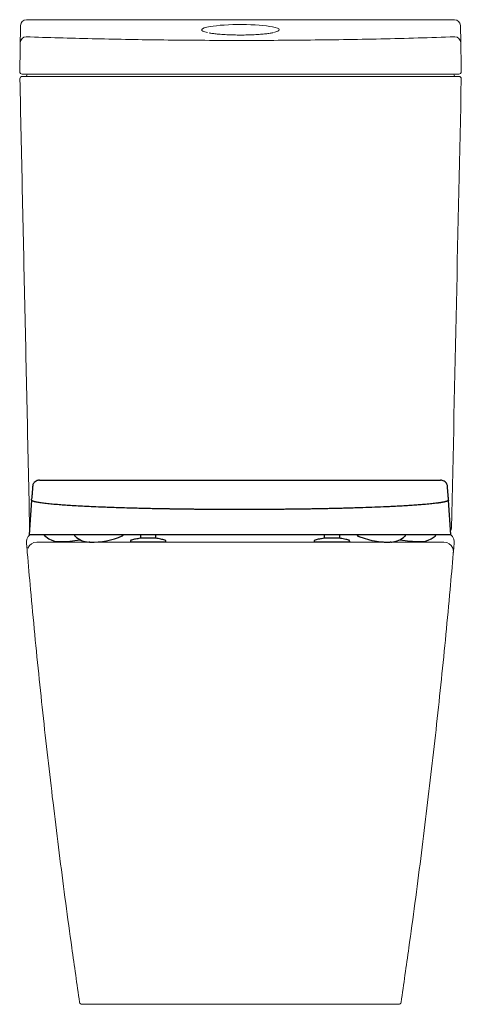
# Model space of a CAD drawing. Header units: millimetres. Extents: x 3779.462 to 3779.835, y 1874.468 to 1875.299.
import ezdxf

# ---------------------------------------------------------------- set-up
doc = ezdxf.new("R2010")
doc.units = ezdxf.units.MM
doc.linetypes.add('SLD-Solid', pattern=[0])
doc.layers.add('SANINDUSA', color=3, linetype='Continuous')

msp = doc.modelspace()

# ---------------------------------------------------------------- linework, layer by layer
at = {"layer": 'SANINDUSA', "linetype": 'SLD-Solid', "lineweight": 15}
for p, q in [((3779.46315, 1875.29399), (3779.46247, 1875.25505)), ((3779.83412, 1875.29399), (3779.8344, 1875.27956))]:
    msp.add_line(p, q, dxfattribs=at)
at = {"layer": 'SANINDUSA'}
for p, q in [((3779.64828, 1874.91035), (3779.81731, 1874.91035)), ((3779.47246, 1874.89355), (3779.47041, 1874.86428)), ((3779.47246, 1874.89355), (3779.47252, 1874.89441)), ((3779.8241, 1874.89355), (3779.82403, 1874.89441)), ((3779.82614, 1874.86428), (3779.8241, 1874.89355)), ((3779.82614, 1874.86428), (3779.47041, 1874.86428)), ((3779.49525, 1874.85854), (3779.49537, 1874.85853)), ((3779.55578, 1874.85853), (3779.55578, 1874.85802)), ((3779.58578, 1874.85802), (3779.55578, 1874.85802)), ((3779.56448, 1874.86141), (3779.56448, 1874.86428)), ((3779.56509, 1874.86141), (3779.56448, 1874.86141)), ((3779.56528, 1874.86141), (3779.56509, 1874.86141)), ((3779.56548, 1874.86141), (3779.56528, 1874.86141)), ((3779.57608, 1874.86141), (3779.56548, 1874.86141)), ((3779.57467, 1874.86139), (3779.57467, 1874.86141)), ((3779.57627, 1874.86141), (3779.57608, 1874.86141)), ((3779.57646, 1874.86141), (3779.57627, 1874.86141)), ((3779.57708, 1874.86141), (3779.57646, 1874.86141)), ((3779.57708, 1874.86428), (3779.57708, 1874.86141)), ((3779.58578, 1874.85802), (3779.58578, 1874.85853)), ((3779.71078, 1874.85853), (3779.71078, 1874.85801)), ((3779.71948, 1874.86141), (3779.71948, 1874.86428)), ((3779.72009, 1874.86141), (3779.71948, 1874.86141)), ((3779.72028, 1874.86141), (3779.72009, 1874.86141)), ((3779.72048, 1874.86141), (3779.72028, 1874.86141)), ((3779.73108, 1874.86141), (3779.72048, 1874.86141)), ((3779.73127, 1874.86141), (3779.73108, 1874.86141)), ((3779.73146, 1874.86141), (3779.73127, 1874.86141)), ((3779.73208, 1874.86141), (3779.73146, 1874.86141)), ((3779.73208, 1874.86428), (3779.73208, 1874.86141)), ((3779.74078, 1874.85802), (3779.74078, 1874.85853)), ((3779.74078, 1874.85801), (3779.74078, 1874.85802)), ((3779.74757, 1874.86326), (3779.7477, 1874.8632)), ((3779.7477, 1874.8632), (3779.74786, 1874.86313)), ((3779.80016, 1874.85852), (3779.80118, 1874.85853)), ((3779.80118, 1874.85853), (3779.8013, 1874.85854))]:
    msp.add_line(p, q, dxfattribs=at)
at = {"layer": 'SANINDUSA', "flags": 128}
for points in [[(3779.48339, 1874.86358), (3779.48348, 1874.86351), (3779.48349, 1874.8635), (3779.4835, 1874.86349), (3779.4835, 1874.86349), (3779.4835, 1874.86349), (3779.4835, 1874.86349), (3779.4835, 1874.86349), (3779.4835, 1874.86349), (3779.48713, 1874.86081), (3779.48961, 1874.85965), (3779.49193, 1874.85897), (3779.49399, 1874.85864), (3779.49446, 1874.85859), (3779.49469, 1874.85858), (3779.49472, 1874.85857), (3779.49473, 1874.85857), (3779.49473, 1874.85857), (3779.49473, 1874.85857), (3779.49473, 1874.85857), (3779.49473, 1874.85857), (3779.49476, 1874.85857), (3779.49479, 1874.85857), (3779.49488, 1874.85856), (3779.49504, 1874.85855), (3779.49525, 1874.85854)], [(3779.74786, 1874.86313), (3779.74817, 1874.86301), (3779.74832, 1874.86295), (3779.74839, 1874.86292), (3779.74843, 1874.86291), (3779.74844, 1874.8629), (3779.74845, 1874.8629), (3779.74845, 1874.8629), (3779.74845, 1874.8629), (3779.74845, 1874.8629), (3779.74845, 1874.8629), (3779.74845, 1874.8629), (3779.74845, 1874.8629), (3779.74845, 1874.8629), (3779.74845, 1874.8629), (3779.75286, 1874.86126), (3779.75646, 1874.86017), (3779.75933, 1874.85947), (3779.76152, 1874.85903), (3779.76343, 1874.85872), (3779.76659, 1874.85834), (3779.76885, 1874.85816), (3779.7699, 1874.8581), (3779.77142, 1874.85805), (3779.77235, 1874.85803), (3779.77278, 1874.85802), (3779.77356, 1874.85802), (3779.77381, 1874.85802), (3779.77394, 1874.85802), (3779.77398, 1874.85802), (3779.77399, 1874.85802), (3779.774, 1874.85802), (3779.77401, 1874.85802), (3779.77401, 1874.85802), (3779.77401, 1874.85802), (3779.77401, 1874.85802), (3779.77401, 1874.85802), (3779.77401, 1874.85802), (3779.77401, 1874.85802), (3779.77401, 1874.85802), (3779.77409, 1874.85802), (3779.77441, 1874.85802), (3779.77485, 1874.85802)], [(3779.77565, 1874.85804), (3779.77585, 1874.85805), (3779.77597, 1874.85805), (3779.77603, 1874.85806), (3779.77604, 1874.85806), (3779.77604, 1874.85806), (3779.77604, 1874.85806), (3779.77604, 1874.85806), (3779.77604, 1874.85806), (3779.77604, 1874.85806), (3779.77604, 1874.85806), (3779.77604, 1874.85806), (3779.77604, 1874.85806), (3779.77604, 1874.85806), (3779.77712, 1874.85815), (3779.78003, 1874.85872), (3779.78304, 1874.85988), (3779.78598, 1874.86181), (3779.78672, 1874.86243), (3779.78709, 1874.86276), (3779.78727, 1874.86294), (3779.78732, 1874.86298), (3779.78733, 1874.86299), (3779.78733, 1874.86299), (3779.78733, 1874.86299), (3779.78733, 1874.86299), (3779.78733, 1874.86299), (3779.78733, 1874.86299)], [(3779.8013, 1874.85854), (3779.80151, 1874.85855), (3779.80167, 1874.85856), (3779.80176, 1874.85857), (3779.8018, 1874.85857), (3779.80182, 1874.85857), (3779.80182, 1874.85857), (3779.80182, 1874.85857), (3779.80183, 1874.85857), (3779.80183, 1874.85857), (3779.80183, 1874.85857), (3779.80183, 1874.85857), (3779.80183, 1874.85857), (3779.80183, 1874.85857), (3779.80183, 1874.85857), (3779.80183, 1874.85857), (3779.80463, 1874.85897), (3779.80694, 1874.85965), (3779.80942, 1874.86081), (3779.81202, 1874.8626), (3779.81269, 1874.86316), (3779.81302, 1874.86346), (3779.81304, 1874.86348), (3779.81305, 1874.86349), (3779.81305, 1874.86349), (3779.81305, 1874.86349), (3779.81305, 1874.86349), (3779.81305, 1874.86349), (3779.81305, 1874.86349), (3779.81305, 1874.86349), (3779.81305, 1874.86349), (3779.81307, 1874.86351), (3779.81316, 1874.86358)]]:
    msp.add_lwpolyline(points, dxfattribs=at)
at = {"layer": 'SANINDUSA', "linetype": 'SLD-Solid', "lineweight": 15}
for centre, radius, start, end in [((3779.46815, 1875.2939), 0.005, 90, 178.99968), ((3779.82912, 1875.2939), 0.005, 1.13207, 90), ((3779.4679, 1875.27945), 0.00498, 89.71834, 178.7353), ((3779.82943, 1875.27945), 0.00498, 1.25897, 90.28261), ((3779.46447, 1875.25502), 0.002, 178.99933, 270.00061), ((3779.46462, 1875.24902), 0.002, 90, 181.24343), ((3779.46753, 1875.25202), 0.001, 270, 0), ((3779.46953, 1875.25202), 0.001, 90, 180), ((3779.82793, 1875.25202), 0.001, 0, 90), ((3779.82993, 1875.25202), 0.001, 180, 270), ((3779.83283, 1875.25502), 0.002, 269.99872, 1.00133), ((3779.83284, 1875.24902), 0.002, 358.75657, 90), ((3779.82262, 1874.87002), 0.004, 325.16114, 358.75657), ((3779.47687, 1874.85002), 0.008, 90.00015, 157.96279), ((3779.82016, 1874.85002), 0.008, 21.73367, 89.99998), ((3779.82016, 1874.85002), 0.008, 354.68178, 21.73349), ((3779.51496, 1874.47002), 0.002, 188.3236, 269.99189), ((3779.78207, 1874.47002), 0.002, 270.00824, 351.67627)]:
    msp.add_arc(centre, radius, start, end, dxfattribs=at)
at = {"layer": 'SANINDUSA'}
for centre, radius, start, end in [((3779.49702, 1874.94486), 0.08635, 269.57868, 280.77322), ((3779.52146, 1874.87562), 0.0176, 225.67589, 268.18175), ((3779.52272, 1874.92639), 0.06837, 269.1477, 292.593), ((3779.7996, 1874.94561), 0.08709, 259.21818, 270.37234)]:
    msp.add_arc(centre, radius, start, end, dxfattribs=at)
at = {"layer": 'SANINDUSA', "linetype": 'SLD-Solid', "lineweight": 15}
for start_param, end_param in [(2.47692, 3.698612), (0.596927, 2.47692), (5.726811, 6.880112)]:
    msp.add_ellipse((3779.64865, 1875.29034), major_axis=(0.03263, 0), ratio=0.137227, start_param=start_param, end_param=end_param, dxfattribs=at)
for points in [[(3779.82912, 1875.2989), (3779.46815, 1875.2989)], [(3779.47084, 1874.87041), (3779.46262, 1875.24897)], [(3779.82886, 1874.85729), (3779.82827, 1874.85091)], [(3779.82812, 1874.84928), (3779.82805, 1874.84852)]]:
    msp.add_open_spline(points, degree=1, dxfattribs=at)
for points, knots in [([(3779.46793, 1875.28443), (3779.47713, 1875.28413), (3779.49553, 1875.28353), (3779.52348, 1875.28282), (3779.55164, 1875.28224), (3779.58081, 1875.28179), (3779.61089, 1875.2815), (3779.64185, 1875.28138), (3779.67282, 1875.28142), (3779.70404, 1875.28165), (3779.73547, 1875.28206), (3779.76703, 1875.28266), (3779.7984, 1875.28343), (3779.81907, 1875.28409), (3779.8294, 1875.28443)], [0, 0, 0, 0, 0.077705, 0.155409, 0.233568, 0.311728, 0.396491, 0.481328, 0.566165, 0.650928, 0.738156, 0.825464, 0.912772, 1, 1, 1, 1]), ([(3779.63427, 1875.28639), (3779.63249, 1875.28652), (3779.62921, 1875.28675), (3779.62516, 1875.28722), (3779.62317, 1875.28756), (3779.62222, 1875.28773)], [0, 0, 0, 0, 0.383746, 0.706309, 1, 1, 1, 1]), ([(3779.66306, 1875.28639), (3779.66119, 1875.28629), (3779.65756, 1875.28609), (3779.65173, 1875.28596), (3779.64588, 1875.28595), (3779.63992, 1875.28608), (3779.63617, 1875.28629), (3779.63427, 1875.28639)], [0, 0, 0, 0, 0.202966, 0.395081, 0.592774, 0.793227, 1, 1, 1, 1]), ([(3779.67597, 1875.2879), (3779.67493, 1875.2877), (3779.67291, 1875.28731), (3779.66893, 1875.28685), (3779.66559, 1875.28656), (3779.66354, 1875.28642), (3779.66306, 1875.28639)], [0, 0, 0, 0, 0.311877, 0.605658, 0.907803, 1, 1, 1, 1]), ([(3779.8344, 1875.27956), (3779.83447, 1875.27577), (3779.83461, 1875.2676), (3779.83476, 1875.25943), (3779.83483, 1875.25505)], [0, 0, 0, 0, 0.463708, 1, 1, 1, 1]), ([(3779.46679, 1875.25302), (3779.46649, 1875.25302), (3779.46587, 1875.25302), (3779.46512, 1875.25302), (3779.4646, 1875.25302), (3779.46454, 1875.25302), (3779.4645, 1875.25302)], [0, 0, 0, 0, 0.236803, 0.490805, 0.745412, 1, 1, 1, 1]), ([(3779.46462, 1875.25102), (3779.46465, 1875.25102), (3779.46471, 1875.25102), (3779.4652, 1875.25102), (3779.46594, 1875.25102), (3779.46658, 1875.25102), (3779.4669, 1875.25102)], [0, 0, 0, 0, 0.239166, 0.492772, 0.746385, 1, 1, 1, 1]), ([(3779.83055, 1875.25302), (3779.82166, 1875.25302), (3779.80389, 1875.25302), (3779.77692, 1875.25302), (3779.74976, 1875.25302), (3779.72102, 1875.25302), (3779.69078, 1875.25302), (3779.65906, 1875.25302), (3779.62733, 1875.25302), (3779.59751, 1875.25302), (3779.56963, 1875.25302), (3779.54369, 1875.25302), (3779.51788, 1875.25302), (3779.49221, 1875.25302), (3779.47526, 1875.25302), (3779.46679, 1875.25302)], [0, 0, 0, 0, 0.07455, 0.149101, 0.224038, 0.298976, 0.38531, 0.471719, 0.558128, 0.644462, 0.715528, 0.786657, 0.857806, 0.928934, 1, 1, 1, 1]), ([(3779.4669, 1875.25102), (3779.47641, 1875.25102), (3779.49543, 1875.25102), (3779.52426, 1875.25102), (3779.55339, 1875.25102), (3779.5828, 1875.25102), (3779.61243, 1875.25102), (3779.64014, 1875.25102), (3779.66586, 1875.25102), (3779.68961, 1875.25102), (3779.71334, 1875.25102), (3779.73702, 1875.25102), (3779.76058, 1875.25102), (3779.78402, 1875.25102), (3779.80738, 1875.25102), (3779.82283, 1875.25102), (3779.83056, 1875.25102)], [0, 0, 0, 0, 0.079782, 0.159593, 0.239374, 0.320244, 0.401145, 0.482016, 0.546637, 0.611259, 0.676133, 0.741008, 0.805629, 0.870251, 0.935126, 1, 1, 1, 1]), ([(3779.83484, 1875.24897), (3779.83347, 1875.18586), (3779.83073, 1875.05951), (3779.82799, 1874.93317), (3779.82662, 1874.86993)], [0, 0, 0, 0, 0.499517, 1, 1, 1, 1]), ([(3779.83283, 1875.25302), (3779.8328, 1875.25302), (3779.83273, 1875.25302), (3779.83245, 1875.25302), (3779.83195, 1875.25302), (3779.83151, 1875.25302), (3779.83087, 1875.25302), (3779.83055, 1875.25302)], [0, 0, 0, 0, 0.241634, 0.49472, 0.503274, 0.747352, 1, 1, 1, 1]), ([(3779.83056, 1875.25102), (3779.83086, 1875.25102), (3779.83148, 1875.25102), (3779.83223, 1875.25102), (3779.83275, 1875.25102), (3779.83281, 1875.25102), (3779.83284, 1875.25102)], [0, 0, 0, 0, 0.238666, 0.492365, 0.746185, 1, 1, 1, 1]), ([(3779.47117, 1874.86428), (3779.4711, 1874.86423), (3779.4704, 1874.86369), (3779.46923, 1874.86231), (3779.46839, 1874.86035), (3779.46812, 1874.85862), (3779.46812, 1874.85774), (3779.46816, 1874.8573), (3779.46816, 1874.85729)], [0.2209498, 0.2209498, 0.2209498, 0.2209498, 0.2471052, 0.4806019, 0.7415664, 0.8682857, 0.9982145, 1, 1, 1, 1]), ([(3779.46877, 1874.85073), (3779.46861, 1874.85261), (3779.46842, 1874.8548), (3779.4682, 1874.85699), (3779.46816, 1874.85729)], [0, 0, 0, 0, 0.859961, 1, 1, 1, 1]), ([(3779.64851, 1874.85802), (3779.64343, 1874.85802), (3779.63324, 1874.85802), (3779.6181, 1874.85802), (3779.60346, 1874.85802), (3779.58943, 1874.85802), (3779.57607, 1874.85802), (3779.56322, 1874.85802), (3779.55099, 1874.85802), (3779.53946, 1874.85802), (3779.52869, 1874.85802), (3779.51876, 1874.85802), (3779.50976, 1874.85802), (3779.50177, 1874.85802), (3779.49481, 1874.85802), (3779.48893, 1874.85802), (3779.48443, 1874.85802), (3779.48128, 1874.85802), (3779.47924, 1874.85802), (3779.47794, 1874.85802), (3779.47723, 1874.85802), (3779.47685, 1874.85802), (3779.4771, 1874.85802), (3779.47689, 1874.85802), (3779.47688, 1874.85802), (3779.47687, 1874.85802)], [0, 0, 0, 0, 0.026167, 0.052385, 0.078551, 0.103288, 0.128113, 0.15294, 0.177678, 0.202417, 0.227245, 0.252072, 0.27681, 0.301549, 0.326377, 0.351203, 0.375941, 0.396364, 0.416836, 0.437363, 0.457907, 0.47839, 0.579051, 0.688522, 1, 1, 1, 1]), ([(3779.64851, 1874.85802), (3779.6536, 1874.85802), (3779.66378, 1874.85802), (3779.67893, 1874.85802), (3779.69357, 1874.85802), (3779.7076, 1874.85802), (3779.72096, 1874.85802), (3779.73381, 1874.85802), (3779.74604, 1874.85802), (3779.75757, 1874.85802), (3779.76834, 1874.85802), (3779.77827, 1874.85802), (3779.78727, 1874.85802), (3779.79526, 1874.85802), (3779.80222, 1874.85802), (3779.8081, 1874.85802), (3779.8126, 1874.85802), (3779.81575, 1874.85802), (3779.81779, 1874.85802), (3779.81909, 1874.85802), (3779.8198, 1874.85802), (3779.82017, 1874.85802), (3779.81993, 1874.85802), (3779.82014, 1874.85802), (3779.82015, 1874.85802), (3779.82016, 1874.85802)], [0, 0, 0, 0, 0.026167, 0.052385, 0.078551, 0.103288, 0.128113, 0.15294, 0.177678, 0.202417, 0.227245, 0.252072, 0.27681, 0.301549, 0.326377, 0.351203, 0.375941, 0.396364, 0.416836, 0.437363, 0.457907, 0.47839, 0.579051, 0.688522, 1, 1, 1, 1]), ([(3779.82586, 1874.86428), (3779.82593, 1874.86423), (3779.82663, 1874.86369), (3779.8278, 1874.86231), (3779.82864, 1874.86035), (3779.82891, 1874.85862), (3779.8289, 1874.85774), (3779.82886, 1874.8573), (3779.82886, 1874.85729)], [0.2209497, 0.2209497, 0.2209497, 0.2209497, 0.2471052, 0.4806018, 0.7415663, 0.8682858, 0.9982146, 1, 1, 1, 1]), ([(3779.46877, 1874.85073), (3779.46881, 1874.85031), (3779.46889, 1874.84947), (3779.4689, 1874.84934), (3779.46891, 1874.84928)], [0, 0, 0, 0, 0.503989, 1, 1, 1, 1]), ([(3779.51298, 1874.46973), (3779.51077, 1874.48505), (3779.50493, 1874.52547), (3779.49623, 1874.5911), (3779.48706, 1874.66663), (3779.47883, 1874.74228), (3779.47288, 1874.80318), (3779.46977, 1874.83887), (3779.46886, 1874.84929)], [0, 0, 0, 0, 0.121498, 0.320576, 0.519683, 0.718771, 0.917888, 1, 1, 1, 1]), ([(3779.82826, 1874.85073), (3779.82822, 1874.85031), (3779.82814, 1874.84947), (3779.82813, 1874.84934), (3779.82812, 1874.84928)], [0, 0, 0, 0, 0.503989, 1, 1, 1, 1]), ([(3779.78405, 1874.46973), (3779.78626, 1874.48505), (3779.79209, 1874.52547), (3779.8008, 1874.5911), (3779.80997, 1874.66663), (3779.8182, 1874.74228), (3779.82412, 1874.80288), (3779.8272, 1874.83828), (3779.82808, 1874.84841)], [0, 0, 0, 0, 0.12178, 0.321319, 0.520886, 0.720436, 0.920014, 1, 1, 1, 1]), ([(3779.51496, 1874.46802), (3779.51705, 1874.46802), (3779.52, 1874.46802), (3779.5235, 1874.46802), (3779.5246, 1874.46802), (3779.52523, 1874.46802), (3779.52598, 1874.46802), (3779.52725, 1874.46802), (3779.52935, 1874.46802), (3779.53237, 1874.46802), (3779.53631, 1874.46802), (3779.5411, 1874.46802), (3779.54666, 1874.46802), (3779.5529, 1874.46802), (3779.55979, 1874.46802), (3779.5674, 1874.46802), (3779.57559, 1874.46802), (3779.58422, 1874.46802), (3779.5933, 1874.46802), (3779.60287, 1874.46802), (3779.61235, 1874.46802), (3779.62152, 1874.46802), (3779.63038, 1874.46802), (3779.63939, 1874.46802), (3779.64547, 1874.46802), (3779.64851, 1874.46802)], [0, 0, 0, 0, 0.422011, 0.59441, 0.658211, 0.674275, 0.690366, 0.706424, 0.722444, 0.740131, 0.757817, 0.776018, 0.794219, 0.811905, 0.829592, 0.847793, 0.865995, 0.883688, 0.90138, 0.919589, 0.937799, 0.953183, 0.968568, 0.984284, 1, 1, 1, 1]), ([(3779.78207, 1874.46802), (3779.78007, 1874.46802), (3779.77725, 1874.46802), (3779.77354, 1874.46802), (3779.77286, 1874.46802), (3779.77285, 1874.46802), (3779.77261, 1874.46802), (3779.7719, 1874.46802), (3779.77041, 1874.46802), (3779.76797, 1874.46802), (3779.7646, 1874.46802), (3779.76062, 1874.46802), (3779.75584, 1874.46802), (3779.75031, 1874.46802), (3779.74404, 1874.46802), (3779.73708, 1874.46802), (3779.7295, 1874.46802), (3779.72136, 1874.46802), (3779.71268, 1874.46802), (3779.70354, 1874.46802), (3779.69401, 1874.46802), (3779.68365, 1874.46802), (3779.67248, 1874.46802), (3779.66055, 1874.46802), (3779.65252, 1874.46802), (3779.64851, 1874.46802)], [0, 0, 0, 0, 0.421995, 0.594387, 0.615753, 0.637205, 0.658646, 0.679999, 0.701249, 0.722479, 0.740389, 0.758363, 0.776336, 0.794246, 0.812156, 0.83013, 0.848104, 0.866015, 0.883932, 0.901914, 0.919895, 0.937812, 0.958525, 0.979287, 1, 1, 1, 1])]:
    msp.add_open_spline(points, degree=3, knots=knots, dxfattribs=at)
at = {"layer": 'SANINDUSA'}
for points, knots in [([(3779.47924, 1874.91035), (3779.47849, 1874.91032), (3779.4776, 1874.91015), (3779.47612, 1874.90956), (3779.4748, 1874.90849), (3779.47387, 1874.90717), (3779.47359, 1874.90633), (3779.47344, 1874.90589)], [0, 0, 0, 0, 0.127891, 0.34775, 0.639223, 0.811054, 1, 1, 1, 1]), ([(3779.47924, 1874.91035), (3779.47924, 1874.91035), (3779.47924, 1874.91035), (3779.47925, 1874.91035), (3779.47925, 1874.91035), (3779.47926, 1874.91035), (3779.47929, 1874.91035), (3779.47934, 1874.91035), (3779.47943, 1874.91035), (3779.47963, 1874.91035), (3779.48001, 1874.91035), (3779.48078, 1874.91035), (3779.48232, 1874.91035), (3779.4854, 1874.91035), (3779.49157, 1874.91035), (3779.50389, 1874.91035), (3779.52854, 1874.91035), (3779.54967, 1874.91035), (3779.59193, 1874.91035), (3779.6201, 1874.91035), (3779.64828, 1874.91035)], [0, 0, 0, 0, 0.000031, 0.000031, 0.000061, 0.000122, 0.000244, 0.000488, 0.000977, 0.001953, 0.003906, 0.007812, 0.015625, 0.03125, 0.0625, 0.125, 0.25, 0.5, 0.5, 1, 1, 1, 1]), ([(3779.82311, 1874.90589), (3779.82305, 1874.90633), (3779.82269, 1874.90715), (3779.82182, 1874.9084), (3779.82049, 1874.90954), (3779.81899, 1874.91015), (3779.81795, 1874.9103), (3779.81756, 1874.91034), (3779.81731, 1874.91035)], [0, 0, 0, 0, 0.165552, 0.361587, 0.589337, 0.844559, 0.984637, 1, 1, 1, 1]), ([(3779.47344, 1874.90588), (3779.47344, 1874.90585), (3779.47343, 1874.90576), (3779.47342, 1874.90562), (3779.47341, 1874.90546), (3779.47338, 1874.90512), (3779.47333, 1874.90439), (3779.47325, 1874.90334), (3779.47316, 1874.90217), (3779.47308, 1874.90106), (3779.47299, 1874.89997), (3779.47293, 1874.89918), (3779.47289, 1874.89869), (3779.47288, 1874.89848), (3779.47286, 1874.8983), (3779.47285, 1874.89815), (3779.47284, 1874.89804), (3779.47283, 1874.89793), (3779.47282, 1874.89782), (3779.47278, 1874.8974), (3779.47272, 1874.89667), (3779.47262, 1874.89561), (3779.47256, 1874.89487), (3779.47252, 1874.89446), (3779.47252, 1874.89441)], [0, 0, 0, 0, 0.010034, 0.024859, 0.039635, 0.054362, 0.123126, 0.243205, 0.347477, 0.448974, 0.547696, 0.643644, 0.662165, 0.680579, 0.698886, 0.710571, 0.719451, 0.728279, 0.737054, 0.745776, 0.83281, 0.914238, 0.99006, 1, 1, 1, 1]), ([(3779.82403, 1874.89441), (3779.82403, 1874.89446), (3779.82399, 1874.89487), (3779.82393, 1874.89561), (3779.82383, 1874.89667), (3779.82376, 1874.89751), (3779.82371, 1874.89804), (3779.82369, 1874.89827), (3779.82368, 1874.89841), (3779.82367, 1874.89858), (3779.82363, 1874.89909), (3779.82356, 1874.8999), (3779.82347, 1874.90103), (3779.82339, 1874.90214), (3779.8233, 1874.90327), (3779.82322, 1874.90437), (3779.82317, 1874.90514), (3779.82314, 1874.90557), (3779.82313, 1874.9057), (3779.82312, 1874.90581), (3779.82311, 1874.90587), (3779.82311, 1874.90588)], [0, 0, 0, 0, 0.0099402, 0.0857622, 0.1671898, 0.2542236, 0.2899974, 0.2985983, 0.3131913, 0.3278526, 0.342582, 0.4497764, 0.5484268, 0.6498518, 0.7540516, 0.8610261, 0.9574589, 0.9702462, 0.9830702, 0.9959312, 1, 1, 1, 1]), ([(3779.64828, 1874.88552), (3779.64786, 1874.88552), (3779.64701, 1874.88552), (3779.64575, 1874.88552), (3779.64449, 1874.88552), (3779.64323, 1874.88552), (3779.64197, 1874.88552), (3779.64071, 1874.88552), (3779.63945, 1874.88553), (3779.63819, 1874.88553), (3779.63693, 1874.88553), (3779.63567, 1874.88554), (3779.63441, 1874.88554), (3779.63315, 1874.88554), (3779.6319, 1874.88555), (3779.63064, 1874.88556), (3779.62938, 1874.88556), (3779.62813, 1874.88557), (3779.62687, 1874.88557), (3779.62562, 1874.88558), (3779.62437, 1874.88559), (3779.62312, 1874.8856), (3779.62187, 1874.88561), (3779.62062, 1874.88561), (3779.61937, 1874.88562), (3779.61812, 1874.88563), (3779.61687, 1874.88564), (3779.61563, 1874.88565), (3779.61439, 1874.88567), (3779.61315, 1874.88568), (3779.6119, 1874.88569), (3779.61067, 1874.8857), (3779.60943, 1874.88571), (3779.60819, 1874.88573), (3779.60696, 1874.88574), (3779.60573, 1874.88575), (3779.6045, 1874.88577), (3779.60327, 1874.88578), (3779.60204, 1874.8858), (3779.60082, 1874.88581), (3779.59959, 1874.88583), (3779.59837, 1874.88584), (3779.59715, 1874.88586), (3779.59594, 1874.88588), (3779.59472, 1874.8859), (3779.59351, 1874.88591), (3779.5923, 1874.88593), (3779.59109, 1874.88595), (3779.58988, 1874.88597), (3779.58868, 1874.88599), (3779.58748, 1874.88601), (3779.58628, 1874.88603), (3779.58509, 1874.88605), (3779.58389, 1874.88607), (3779.58116, 1874.88612), (3779.57692, 1874.8862), (3779.57123, 1874.88632), (3779.56562, 1874.88645), (3779.5594, 1874.88661), (3779.55265, 1874.8868), (3779.54549, 1874.88702), (3779.53917, 1874.88724), (3779.53362, 1874.88745), (3779.52762, 1874.88769), (3779.52083, 1874.888), (3779.51347, 1874.88838), (3779.50685, 1874.88876), (3779.50093, 1874.88915), (3779.49525, 1874.88957), (3779.48978, 1874.89004), (3779.48473, 1874.89057), (3779.4805, 1874.89111), (3779.47785, 1874.89154), (3779.47625, 1874.89186), (3779.47536, 1874.89207), (3779.47459, 1874.89227), (3779.47403, 1874.89245), (3779.47362, 1874.89259), (3779.47334, 1874.89271), (3779.4731, 1874.89283), (3779.47289, 1874.89295), (3779.47273, 1874.89307), (3779.4726, 1874.89319), (3779.47251, 1874.89331), (3779.47246, 1874.89343), (3779.47246, 1874.89351), (3779.47246, 1874.89355)], [0, 0, 0, 0, 0.004556, 0.009112, 0.013668, 0.018224, 0.022781, 0.027337, 0.031894, 0.036451, 0.041009, 0.045567, 0.050126, 0.054685, 0.059244, 0.063805, 0.068365, 0.072927, 0.07749, 0.082053, 0.086617, 0.091182, 0.095748, 0.100315, 0.104883, 0.109452, 0.114022, 0.118594, 0.123167, 0.127741, 0.132317, 0.136894, 0.141472, 0.146052, 0.150634, 0.155217, 0.159802, 0.164389, 0.168978, 0.173568, 0.178161, 0.182756, 0.187352, 0.191951, 0.196552, 0.201156, 0.205761, 0.210369, 0.21498, 0.219593, 0.224209, 0.228827, 0.233448, 0.238072, 0.242698, 0.265285, 0.287951, 0.310705, 0.333555, 0.365085, 0.396409, 0.427549, 0.451072, 0.474515, 0.514577, 0.554471, 0.594239, 0.630614, 0.666941, 0.712282, 0.757643, 0.803079, 0.84865, 0.865155, 0.88169, 0.898258, 0.914862, 0.924263, 0.933677, 0.943105, 0.952547, 0.962004, 0.971478, 0.980968, 0.990475, 1, 1, 1, 1]), ([(3779.8241, 1874.89355), (3779.8241, 1874.89353), (3779.8241, 1874.89349), (3779.82409, 1874.89342), (3779.82406, 1874.89336), (3779.82403, 1874.8933), (3779.82399, 1874.89324), (3779.82393, 1874.89317), (3779.82387, 1874.89311), (3779.82379, 1874.89305), (3779.82371, 1874.89299), (3779.82361, 1874.89293), (3779.82351, 1874.89286), (3779.82339, 1874.8928), (3779.82326, 1874.89274), (3779.82313, 1874.89268), (3779.82298, 1874.89262), (3779.82282, 1874.89256), (3779.82266, 1874.8925), (3779.82248, 1874.89243), (3779.82229, 1874.89237), (3779.82209, 1874.89231), (3779.82188, 1874.89225), (3779.82166, 1874.89219), (3779.82144, 1874.89213), (3779.8212, 1874.89207), (3779.82095, 1874.89201), (3779.82069, 1874.89195), (3779.82042, 1874.89189), (3779.82014, 1874.89183), (3779.81985, 1874.89177), (3779.81956, 1874.89171), (3779.81925, 1874.89166), (3779.81893, 1874.8916), (3779.8186, 1874.89154), (3779.81826, 1874.89148), (3779.81792, 1874.89142), (3779.81756, 1874.89136), (3779.81719, 1874.8913), (3779.81682, 1874.89124), (3779.81643, 1874.89118), (3779.81604, 1874.89113), (3779.81563, 1874.89107), (3779.81522, 1874.89101), (3779.81479, 1874.89095), (3779.81436, 1874.8909), (3779.81392, 1874.89084), (3779.81291, 1874.89071), (3779.81124, 1874.89051), (3779.80878, 1874.89025), (3779.80612, 1874.88999), (3779.80278, 1874.8897), (3779.79863, 1874.88937), (3779.79352, 1874.889), (3779.78799, 1874.88866), (3779.78243, 1874.88834), (3779.77692, 1874.88806), (3779.77034, 1874.88775), (3779.76203, 1874.88741), (3779.75351, 1874.8871), (3779.74639, 1874.88688), (3779.74205, 1874.88675), (3779.73879, 1874.88666), (3779.73665, 1874.8866), (3779.73449, 1874.88654), (3779.73232, 1874.88649), (3779.73013, 1874.88644), (3779.72794, 1874.88638), (3779.72573, 1874.88633), (3779.7235, 1874.88628), (3779.72127, 1874.88624), (3779.71903, 1874.88619), (3779.71677, 1874.88615), (3779.7145, 1874.8861), (3779.71223, 1874.88606), (3779.70994, 1874.88602), (3779.70765, 1874.88599), (3779.70534, 1874.88595), (3779.70303, 1874.88591), (3779.70071, 1874.88588), (3779.69838, 1874.88585), (3779.69605, 1874.88582), (3779.6937, 1874.88579), (3779.69135, 1874.88576), (3779.68899, 1874.88573), (3779.68663, 1874.88571), (3779.68426, 1874.88568), (3779.68189, 1874.88566), (3779.67951, 1874.88564), (3779.67712, 1874.88562), (3779.67473, 1874.88561), (3779.67234, 1874.88559), (3779.66995, 1874.88558), (3779.66755, 1874.88556), (3779.66514, 1874.88555), (3779.66274, 1874.88554), (3779.66033, 1874.88553), (3779.65792, 1874.88553), (3779.65551, 1874.88552), (3779.6531, 1874.88552), (3779.65069, 1874.88552), (3779.64908, 1874.88552), (3779.64828, 1874.88552)], [0, 0, 0, 0, 0.004957, 0.009909, 0.014856, 0.019798, 0.024735, 0.029668, 0.034597, 0.039521, 0.044441, 0.049356, 0.054268, 0.059176, 0.064079, 0.068979, 0.073876, 0.078769, 0.083658, 0.088544, 0.093426, 0.098306, 0.103182, 0.108055, 0.112925, 0.117793, 0.122657, 0.127519, 0.132378, 0.137234, 0.142088, 0.14694, 0.151789, 0.156636, 0.16148, 0.166323, 0.171163, 0.176002, 0.180839, 0.185674, 0.190507, 0.195339, 0.200169, 0.204998, 0.209826, 0.214652, 0.219477, 0.224301, 0.246978, 0.269636, 0.292284, 0.314929, 0.348933, 0.382965, 0.417048, 0.451204, 0.478919, 0.506711, 0.553507, 0.600633, 0.624076, 0.647629, 0.65659, 0.665569, 0.674552, 0.68352, 0.692472, 0.70141, 0.710333, 0.719243, 0.728139, 0.737023, 0.745895, 0.754755, 0.763604, 0.772443, 0.781272, 0.790092, 0.798902, 0.807704, 0.816498, 0.825284, 0.834062, 0.842834, 0.8516, 0.860359, 0.869113, 0.877862, 0.886606, 0.895345, 0.904081, 0.912812, 0.921541, 0.930266, 0.938989, 0.947709, 0.956427, 0.965144, 0.973859, 0.982573, 0.991287, 1, 1, 1, 1]), ([(3779.48299, 1874.86428), (3779.48301, 1874.86421), (3779.48306, 1874.86403), (3779.48321, 1874.86377), (3779.48335, 1874.86361), (3779.48339, 1874.86358)], [0, 0, 0, 0, 0.2585022, 0.6290089, 1, 1, 1, 1]), ([(3779.50866, 1874.86428), (3779.50866, 1874.86425), (3779.50866, 1874.86422), (3779.50867, 1874.86419), (3779.50867, 1874.86409), (3779.50869, 1874.86387), (3779.50879, 1874.86356), (3779.50894, 1874.86327), (3779.50909, 1874.86311), (3779.50916, 1874.86303)], [-0.069253, -0.069253, -0.069253, -0.069253, 0, 0, 0, 0.250206, 0.500061, 0.7499, 1, 1, 1, 1]), ([(3779.54898, 1874.86326), (3779.54907, 1874.86331), (3779.54926, 1874.8634), (3779.54946, 1874.86363), (3779.5496, 1874.8639), (3779.54962, 1874.86409), (3779.54963, 1874.86419), (3779.54963, 1874.86422), (3779.54964, 1874.86425), (3779.54964, 1874.86428)], [0, 0, 0, 0, 0.247532, 0.49725, 0.748689, 1, 1, 1, 1.082625, 1.082625, 1.082625, 1.082625]), ([(3779.55668, 1874.85973), (3779.55656, 1874.85968), (3779.5563, 1874.85958), (3779.55601, 1874.85929), (3779.55581, 1874.85893), (3779.55579, 1874.85866), (3779.55578, 1874.85853)], [0, 0, 0, 0, 0.250002, 0.500002, 0.750002, 1, 1, 1, 1]), ([(3779.56395, 1874.86124), (3779.56269, 1874.86105), (3779.56018, 1874.86067), (3779.55773, 1874.86001), (3779.55668, 1874.85973)], [0, 0, 0, 0, 0.4999434, 1, 1, 1, 1]), ([(3779.56999, 1874.86141), (3779.56931, 1874.8614), (3779.56819, 1874.86139), (3779.56671, 1874.86136), (3779.56551, 1874.86133), (3779.56444, 1874.86129), (3779.56412, 1874.86126), (3779.56395, 1874.86124)], [0, 0, 0, 0, 0.230305, 0.384133, 0.562756, 0.765916, 1, 1, 1, 1]), ([(3779.58487, 1874.85973), (3779.5839, 1874.86), (3779.58163, 1874.86062), (3779.57747, 1874.86128), (3779.57716, 1874.86128), (3779.57622, 1874.86134), (3779.57529, 1874.86137), (3779.57437, 1874.86139), (3779.57374, 1874.86141), (3779.57345, 1874.86141)], [0, 0, 0, 0, 0.2691611, 0.5382612, 0.6621456, 0.7677242, 0.8583772, 0.9360368, 1, 1, 1, 1]), ([(3779.58578, 1874.85853), (3779.58576, 1874.85866), (3779.58574, 1874.85893), (3779.58554, 1874.85929), (3779.58525, 1874.85958), (3779.58499, 1874.85968), (3779.58487, 1874.85973)], [0, 0, 0, 0, 0.249996, 0.499995, 0.749996, 1, 1, 1, 1]), ([(3779.71168, 1874.85973), (3779.71156, 1874.85968), (3779.7113, 1874.85958), (3779.71101, 1874.85929), (3779.71082, 1874.85896), (3779.7108, 1874.85871), (3779.71078, 1874.85853)], [0, 0, 0, 0, 0.2609127, 0.521822, 0.7827295, 1, 1, 1, 1]), ([(3779.74078, 1874.85801), (3779.74078, 1874.85801), (3779.7392, 1874.85801), (3779.73357, 1874.85801), (3779.72975, 1874.85801), (3779.7218, 1874.85801), (3779.71798, 1874.85801), (3779.71236, 1874.85801), (3779.71078, 1874.85801), (3779.71078, 1874.85801)], [0, 0, 0, 0, 0.25, 0.25, 0.5, 0.5, 0.75, 0.75, 1, 1, 1, 1]), ([(3779.71895, 1874.86124), (3779.71769, 1874.86105), (3779.71519, 1874.86067), (3779.71273, 1874.86001), (3779.71168, 1874.85973)], [0, 0, 0, 0, 0.499943, 1, 1, 1, 1]), ([(3779.72505, 1874.86141), (3779.72435, 1874.8614), (3779.72321, 1874.86139), (3779.7217, 1874.86135), (3779.7205, 1874.86132), (3779.71944, 1874.86129), (3779.71912, 1874.86126), (3779.71895, 1874.86124)], [0, 0, 0, 0, 0.236524, 0.38925, 0.566513, 0.768003, 1, 1, 1, 1]), ([(3779.73987, 1874.85973), (3779.7389, 1874.86), (3779.73663, 1874.86062), (3779.73248, 1874.86128), (3779.73216, 1874.86129), (3779.73122, 1874.86134), (3779.73028, 1874.86137), (3779.72933, 1874.8614), (3779.72867, 1874.86141), (3779.72834, 1874.86141)], [0, 0, 0, 0, 0.267096, 0.534132, 0.657098, 0.76182, 0.85168, 0.928624, 1, 1, 1, 1]), ([(3779.74078, 1874.85853), (3779.74076, 1874.85866), (3779.74074, 1874.85893), (3779.74054, 1874.85929), (3779.74025, 1874.85958), (3779.73999, 1874.85968), (3779.73987, 1874.85973)], [0, 0, 0, 0, 0.249998, 0.499998, 0.749998, 1, 1, 1, 1]), ([(3779.74691, 1874.86428), (3779.74691, 1874.86425), (3779.74692, 1874.86422), (3779.74692, 1874.86419), (3779.74693, 1874.86409), (3779.74695, 1874.8639), (3779.74709, 1874.86363), (3779.74729, 1874.8634), (3779.74748, 1874.86331), (3779.74757, 1874.86326)], [-0.082625, -0.082625, -0.082625, -0.082625, 0, 0, 0, 0.251311, 0.50275, 0.752468, 1, 1, 1, 1]), ([(3779.77565, 1874.85804), (3779.77543, 1874.85803), (3779.77526, 1874.85802), (3779.7751, 1874.85802), (3779.77503, 1874.85802), (3779.77499, 1874.85802), (3779.77497, 1874.85802), (3779.77497, 1874.85802), (3779.77496, 1874.85802), (3779.77496, 1874.85803), (3779.77485, 1874.85802)], [0, 0, 0, 0, 0.5, 0.75, 0.875, 0.9375, 0.96875, 0.984375, 0.984375, 1, 1, 1, 1]), ([(3779.78733, 1874.86299), (3779.78746, 1874.86311), (3779.78761, 1874.86327), (3779.78776, 1874.86356), (3779.78786, 1874.86387), (3779.78788, 1874.86409), (3779.78789, 1874.86419), (3779.78789, 1874.86422), (3779.78789, 1874.86425), (3779.78789, 1874.86428)], [0, 0, 0, 0, 0.2501, 0.499939, 0.749794, 1, 1, 1, 1.069253, 1.069253, 1.069253, 1.069253]), ([(3779.81309, 1874.86353), (3779.81312, 1874.86353), (3779.81315, 1874.86353), (3779.81312, 1874.86353), (3779.81312, 1874.86353)], [0, 0, 0, 0, 0.9972534, 1, 1, 1, 1]), ([(3779.81312, 1874.86353), (3779.8132, 1874.86361), (3779.81335, 1874.86377), (3779.81349, 1874.86403), (3779.81354, 1874.86421), (3779.81356, 1874.86428)], [0, 0, 0, 0, 0.3709911, 0.7414978, 1, 1, 1, 1])]:
    msp.add_open_spline(points, degree=3, knots=knots, dxfattribs=at)
for points in [[(3779.49537, 1874.85853), (3779.49548, 1874.85853), (3779.49562, 1874.85852), (3779.49639, 1874.85852)], [(3779.5217, 1874.85802), (3779.52145, 1874.85802), (3779.52124, 1874.85802), (3779.5209, 1874.85804)]]:
    msp.add_open_spline(points, degree=3, dxfattribs=at)

doc.saveas('drawing.dxf')
